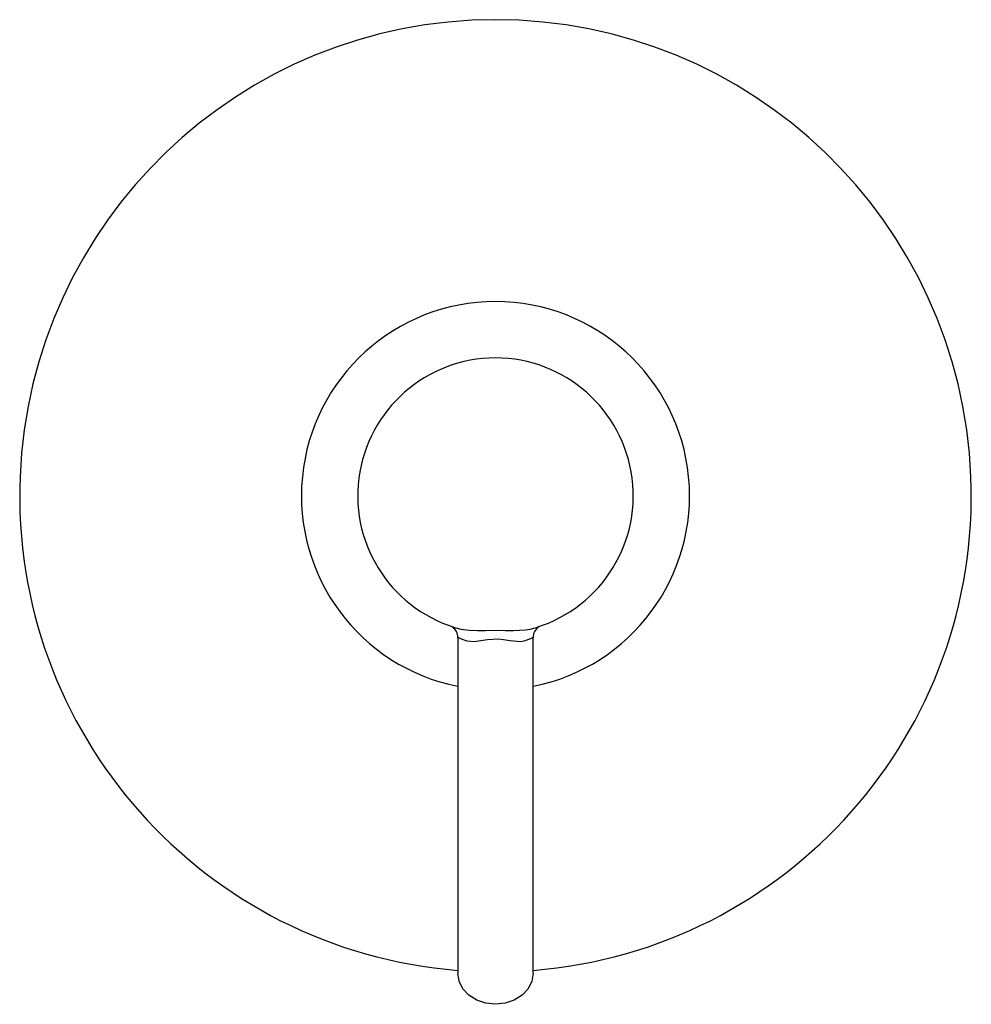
# Model space of a CAD drawing. Header units: millimetres. Extents: x 753.4921 to 753.5681, y 234.6857 to 234.7643.
import ezdxf

# ---------------------------------------------------------------- set-up
doc = ezdxf.new("R2010")
doc.units = ezdxf.units.MM
doc.layers.add('SANINDUSA', color=3, linetype='Continuous')

msp = doc.modelspace()

# ---------------------------------------------------------------- linework, layer by layer
at = {"layer": 'SANINDUSA'}
for p, q in [((753.5286055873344, 234.7155622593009), (753.5292618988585, 234.7155511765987)), ((753.5308403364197, 234.7155511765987), (753.5314966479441, 234.7155622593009)), ((753.5270511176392, 234.7149799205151), (753.5270511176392, 234.703211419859)), ((753.529418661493, 234.7148141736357), (753.5288824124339, 234.7147238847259)), ((753.5312198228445, 234.7147238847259), (753.5306835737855, 234.7148141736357)), ((753.533051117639, 234.703211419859), (753.533051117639, 234.7149891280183)), ((753.5270511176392, 234.703211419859), (753.5270511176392, 234.688211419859)), ((753.533051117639, 234.688211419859), (753.533051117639, 234.703211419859))]:
    msp.add_line(p, q, dxfattribs=at)
at = {"layer": 'SANINDUSA', "flags": 128}
for points in [[(753.5272783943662, 234.7156666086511), (753.5279613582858, 234.7155717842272), (753.5286055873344, 234.7155622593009)], [(753.5292618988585, 234.7155511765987), (753.530356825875, 234.7155923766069), (753.5308403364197, 234.7155511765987)], [(753.5314966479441, 234.7155622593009), (753.5324473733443, 234.715597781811), (753.5328238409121, 234.7156666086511)], [(753.5277825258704, 234.7146988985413), (753.527332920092, 234.7148718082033), (753.5270723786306, 234.7149877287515), (753.5270892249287, 234.7149799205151)], [(753.5288824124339, 234.7147238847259), (753.5283489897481, 234.7146480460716), (753.5277825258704, 234.7146988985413)], [(753.5306835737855, 234.7148141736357), (753.5302961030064, 234.7148581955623), (753.529418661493, 234.7148141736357)], [(753.5323197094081, 234.7146988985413), (753.5320084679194, 234.7146430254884), (753.5312198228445, 234.7147238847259)], [(753.5330325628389, 234.7149891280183), (753.5330481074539, 234.7149962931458), (753.5328361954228, 234.7149004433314), (753.5323197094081, 234.7146988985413)], [(753.533051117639, 234.688211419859), (753.532948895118, 234.6875666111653), (753.5326491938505, 234.6869657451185), (753.5321724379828, 234.6864497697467), (753.5315511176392, 234.6860538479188), (753.5308275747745, 234.685804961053), (753.5300511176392, 234.685720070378), (753.5292746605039, 234.685804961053), (753.528551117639, 234.6860538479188), (753.5279297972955, 234.6864497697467), (753.527453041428, 234.6869657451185), (753.5271533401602, 234.6875666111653), (753.5270511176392, 234.688211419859), (753.5270511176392, 234.688211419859)]]:
    msp.add_lwpolyline(points, dxfattribs=at)
at = {"layer": 'SANINDUSA'}
for centre, radius, start, end in [((753.5300511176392, 234.726311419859), 0.038, 274.5280630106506, 265.4719369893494), ((753.5300511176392, 234.726311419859), 0.0155, 281.1599368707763, 258.8400631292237), ((753.5300511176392, 234.726311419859), 0.011, 284.5997864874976, 255.4002135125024), ((753.526096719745, 234.7150385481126), 0.0009406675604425, 356.5518150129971, 57.26584276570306), ((753.5340358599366, 234.7150059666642), 0.0009827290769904, 121.8166654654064, 180.747492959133)]:
    msp.add_arc(centre, radius, start, end, dxfattribs=at)

doc.saveas('drawing.dxf')
